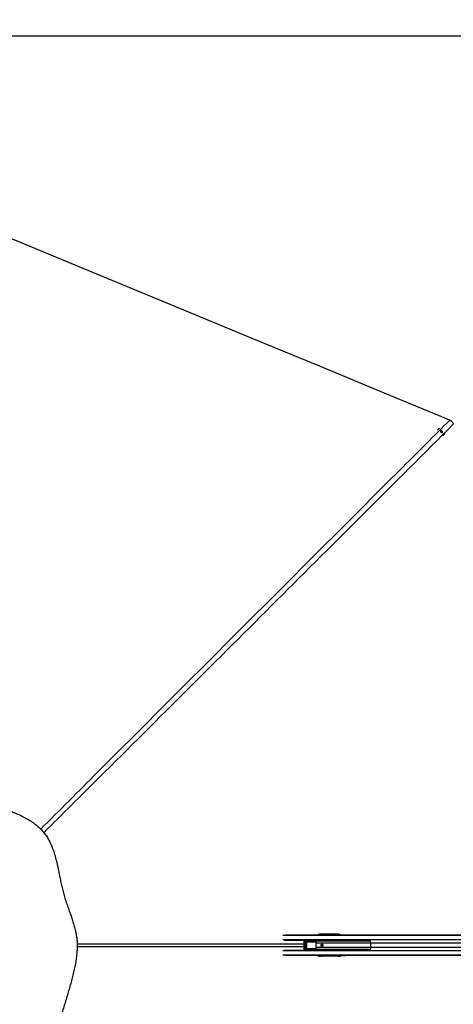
# Paper-space layout '3.5M DUO In Ground Anchor' of a CAD drawing. Header units: millimetres. Extents: x 20 to 26059, y 28 to 17638.
# Tile 42 of 70: x 6131 to 8177, y 12986 to 17638. Entities that reach past the tile are written whole.
import ezdxf

# ---------------------------------------------------------------- set-up
doc = ezdxf.new("R2010")
doc.units = ezdxf.units.MM
doc.layers.add('COMPONENT_GEOMETRY', color=7, linetype='Continuous')
doc.styles.add('SLDTEXTSTYLE0', font='TXT', dxfattribs={"width": 0.75})
doc.dimstyles.new('SLDDIMSTYLE0', dxfattribs={"dimtxt": 150, "dimasz": 6.604, "dimexe": 0, "dimexo": 0.0625, "dimgap": 37.5, "dimtad": 0, "dimtih": 1, "dimtoh": 1, "dimdec": 0, "dimlfac": 0.5, "dimrnd": 1e-09, "dimzin": 12, "dimdsep": 46, "dimtxsty": 'SLDTEXTSTYLE0', "dimsah": 1, "dimcen": 0.09, "dimadec": 0, "dimazin": 3, "dimtfac": 1, "dimtdec": 0, "dimtofl": 0, "dimtmove": 0, "dimatfit": 3, "dimfxl": 1, "dimfrac": 2, "dimtolj": 1, "dimtzin": 12, "dimarcsym": 0})

# ---------------------------------------------------------------- blocks, each defined once
blk = doc.blocks.new('_D_11')
at = {"layer": 'COMPONENT_GEOMETRY', "color": 7, "ltscale": 2}
for p, q in [((2197.2, 13286.2), (2197.2, 17567.6)), ((2197.2, 17561.2), (8876.8, 17561.2)), ((15999.8, 17561.2), (9320.1, 17561.2)), ((15999.8, 13309.5), (15999.8, 17567.6))]:
    blk.add_line(p, q, dxfattribs=at)
for points in [[(2197.2, 17561.2), (2203.8, 17560.2), (2203.8, 17562.2)], [(15999.8, 17561.2), (15993.1, 17562.2), (15993.1, 17560.2)]]:
    blk.add_solid(points, dxfattribs=at)
at = {"layer": 'COMPONENT_GEOMETRY', "color": 7, "ltscale": 2, "insert": (8876.8, 17635.5), "char_height": 150, "attachment_point": 1, "style": 'SLDTEXTSTYLE0'}
blk.add_mtext('6901', dxfattribs=at)

psp = doc.layouts.new('3.5M DUO In Ground Anchor')

# ---------------------------------------------------------------- linework, layer by layer
at = {"color": 7, "linetype": 'Continuous', "lineweight": 25, "ltscale": 2}
for p, q in [((8106.8, 15703.61), (8106.74, 15703.55)), ((8118.39, 15691.39), (8119.37, 15694.46)), ((8120.65, 15688.76), (8118.39, 15691.39)), ((8119.11, 15693.66), (8120.09, 15693.8)), ((8119.37, 15694.46), (8122.6, 15694.91)), ((8120.09, 15693.8), (8121.71, 15694.02)), ((8123.88, 15689.21), (8120.65, 15688.76)), ((8121.71, 15694.02), (8122.6, 15694.91)), ((8121.71, 15694.02), (8122.84, 15692.71)), ((8122.6, 15694.91), (8124.86, 15692.29)), ((8122.84, 15692.71), (8123.97, 15691.4)), ((8123.48, 15689.86), (8123.24, 15689.12)), ((8123.97, 15691.4), (8123.48, 15689.86)), ((8124.86, 15692.29), (8123.88, 15689.21)), ((8123.97, 15691.4), (8124.86, 15692.29)), ((8133.17, 15676.8), (8133.3, 15676.93)), ((7641.78, 13312.43), (7398.64, 13312.43)), ((7543.32, 13316.43), (7545.47, 13316.13)), ((7633.48, 13316.43), (7543.32, 13316.43)), ((7544.44, 13313.09), (7544.44, 13312.7)), ((7544.44, 13312.7), (7544.45, 13312.5)), ((7546.46, 13313.09), (7545.09, 13313.09)), ((7545.09, 13313.09), (7545.09, 13312.7)), ((7545.09, 13312.7), (7546.46, 13312.7)), ((7545.47, 13316.13), (7633.8, 13316.13)), ((7550.66, 13315.16), (7545.48, 13314.59)), ((7550.76, 13315.17), (7545.58, 13314.59)), ((7545.58, 13314.59), (7546.98, 13314.59)), ((7546.46, 13313.09), (7547.74, 13313.09)), ((7546.46, 13312.7), (7546.46, 13313.09)), ((7546.46, 13312.7), (7547.74, 13312.7)), ((7546.98, 13314.59), (7554.18, 13315.26)), ((7547.74, 13313.09), (7547.74, 13312.7)), ((7555.31, 13314.27), (7547.92, 13313.59)), ((7555.67, 13313.15), (7555.67, 13312.43)), ((7557.81, 13313.15), (7556.33, 13313.15)), ((7564.39, 13315.51), (7556.71, 13314.65)), ((7564.54, 13315.52), (7556.81, 13314.65)), ((7556.81, 13314.65), (7558.33, 13314.65)), ((7559.09, 13313.15), (7557.81, 13313.15)), ((7558.33, 13314.65), (7568.87, 13315.63)), ((7569.83, 13314.63), (7559.27, 13313.65)), ((7564.54, 13315.52), (7564.39, 13315.49)), ((7634.46, 13314.48), (7570.11, 13314.48)), ((7638.62, 13313.72), (7637.09, 13313.94)), ((7637.93, 13312.04), (7637.48, 13311.95)), ((7646.9, 13312.04), (7637.93, 13312.04)), ((7639.01, 13315.94), (7640.54, 13315.72)), ((7640.18, 13311.8), (7646.9, 13312.04)), ((7640.54, 13315.72), (7644.32, 13315.72)), ((7641.3, 13316.14), (7644.32, 13315.72)), ((7644.83, 13312.43), (7641.78, 13312.43)), ((7662.78, 13312.43), (7644.83, 13312.43)), ((7668.86, 13312.43), (7662.78, 13312.43)), ((8478.86, 13312.43), (7668.86, 13312.43)), ((7777.8, 13287.93), (7378.67, 13287.93)), ((7472.08, 13282.52), (7472.08, 13246.34)), ((7474.73, 13282.52), (7474.73, 13246.34)), ((7483.2, 13287.44), (7475.91, 13286.54)), ((7476.25, 13247.79), (7476.25, 13281.08)), ((7476.85, 13281.08), (7476.25, 13281.08)), ((7483.88, 13287.49), (7476.52, 13286.58)), ((7476.52, 13286.58), (7524.57, 13286.52)), ((7476.85, 13281.08), (7476.85, 13247.79)), ((7483.62, 13280.47), (7476.85, 13281.08)), ((7526.23, 13284.52), (7477.14, 13284.58)), ((7478.38, 13282.02), (7484.69, 13281.45)), ((7527.22, 13282.02), (7478.38, 13282.02)), ((7478.69, 13283.02), (7527.53, 13283.02)), ((7483.62, 13248.4), (7483.62, 13280.47)), ((7483.92, 13280.47), (7483.62, 13280.47)), ((7503.82, 13287.46), (7483.88, 13287.49)), ((7483.92, 13280.47), (7483.92, 13248.4)), ((7526.58, 13285.2), (7528.03, 13283.48)), ((7529.58, 13254.58), (7529.58, 13274.28)), ((7787.95, 13254.58), (7787.95, 13274.28)), ((7378.67, 13240.93), (7777.8, 13240.93)), ((7641.78, 13216.43), (7398.64, 13216.43)), ((7475.91, 13242.32), (7483.2, 13241.42)), ((7476.85, 13247.79), (7476.25, 13247.79)), ((7524.57, 13242.35), (7476.52, 13242.29)), ((7476.52, 13242.29), (7483.88, 13241.38)), ((7476.85, 13247.79), (7483.62, 13248.4)), ((7477.14, 13244.28), (7526.23, 13244.34)), ((7484.69, 13247.41), (7478.38, 13246.84)), ((7478.38, 13246.84), (7527.22, 13246.84)), ((7527.53, 13245.84), (7478.69, 13245.84)), ((7483.92, 13248.4), (7483.62, 13248.4)), ((7503.82, 13241.4), (7483.88, 13241.38)), ((7544.44, 13216.17), (7544.44, 13215.77)), ((7546.46, 13216.17), (7545.09, 13216.17)), ((7545.09, 13216.17), (7545.09, 13215.77)), ((7545.09, 13215.77), (7546.46, 13215.77)), ((7545.48, 13214.28), (7550.66, 13213.7)), ((7545.58, 13214.27), (7545.48, 13214.28)), ((7546.98, 13214.27), (7545.58, 13214.27)), ((7545.58, 13214.27), (7550.76, 13213.69)), ((7547.74, 13216.17), (7546.46, 13216.17)), ((7546.46, 13215.77), (7546.46, 13216.17)), ((7547.74, 13215.77), (7546.46, 13215.77)), ((7554.18, 13213.61), (7546.98, 13214.27)), ((7547.74, 13216.17), (7547.74, 13215.77)), ((7547.92, 13215.27), (7555.31, 13214.59)), ((7555.67, 13216.43), (7555.67, 13215.71)), ((7556.33, 13215.71), (7557.81, 13215.71)), ((7556.71, 13214.22), (7564.4, 13213.36)), ((7556.71, 13214.22), (7556.81, 13214.21)), ((7558.33, 13214.21), (7556.81, 13214.21)), ((7556.81, 13214.21), (7564.54, 13213.35)), ((7557.81, 13215.71), (7559.09, 13215.71)), ((7568.87, 13213.24), (7558.33, 13214.21)), ((7559.27, 13215.21), (7569.83, 13214.24)), ((7564.4, 13213.36), (7564.54, 13213.35)), ((7570.11, 13214.39), (7634.46, 13214.39)), ((7637.09, 13214.93), (7638.62, 13215.14)), ((7637.48, 13216.91), (7637.93, 13216.82)), ((7646.9, 13216.82), (7637.93, 13216.82)), ((7640.54, 13213.14), (7639.01, 13212.93)), ((7646.9, 13216.82), (7640.18, 13217.06)), ((7644.32, 13213.15), (7640.54, 13213.14)), ((7641.3, 13212.72), (7644.32, 13213.15)), ((7644.83, 13216.43), (7641.78, 13216.43)), ((7662.78, 13216.43), (7644.83, 13216.43)), ((7668.86, 13216.43), (7662.78, 13216.43)), ((8823.01, 13216.43), (7668.86, 13216.43)), ((7545.47, 13212.74), (7543.32, 13212.43)), ((7633.48, 13212.43), (7543.32, 13212.43)), ((7633.8, 13212.74), (7545.47, 13212.74))]:
    psp.add_line(p, q, dxfattribs=at)
at = {"color": 8, "linetype": 'Continuous', "lineweight": 25, "ltscale": 2}
for p, q in [((8823.01, 13311.33), (7372.46, 13311.33)), ((7637.93, 13312.04), (7384.93, 13312.04)), ((7544.37, 13312.46), (7544.37, 13312.43)), ((7544.44, 13313.09), (7545.09, 13313.09)), ((7544.44, 13312.7), (7545.09, 13312.7)), ((7545.47, 13314.58), (7545.58, 13314.59)), ((7555.14, 13312.43), (7555.31, 13314.27)), ((7555.6, 13314.19), (7555.44, 13312.43)), ((7556.26, 13314.48), (7555.59, 13314.48)), ((7555.67, 13313.15), (7556.33, 13313.15)), ((7556.33, 13313.15), (7556.33, 13312.43)), ((7556.71, 13314.65), (7556.81, 13314.65)), ((7557.81, 13312.43), (7557.81, 13313.15)), ((7559.09, 13313.15), (7559.09, 13312.43)), ((7569.63, 13312.43), (7569.82, 13314.56)), ((7570.11, 13314.48), (7569.93, 13312.43)), ((7634.58, 13312.43), (7634.46, 13314.48)), ((7637.09, 13313.94), (7637.18, 13312.43)), ((8823.01, 13312.04), (7646.9, 13312.04)), ((8825.65, 13289.73), (7373.21, 13289.73)), ((7472.08, 13282.52), (7474.73, 13282.52)), ((7529.81, 13280.95), (7484.53, 13280.95)), ((7484.69, 13281.45), (7529.79, 13281.45)), ((7527.21, 13286.33), (7525.57, 13286.1)), ((7785.96, 13283.59), (7529.51, 13283.59)), ((7787.95, 13274.28), (7529.58, 13274.28)), ((8741.79, 13274.28), (7787.95, 13274.28)), ((8823.01, 13217.53), (7372.46, 13217.53)), ((8825.65, 13239.13), (7373.21, 13239.13)), ((7637.93, 13216.82), (7384.93, 13216.82)), ((7472.08, 13246.34), (7474.73, 13246.34)), ((7484.53, 13247.91), (7529.9, 13247.91)), ((7529.83, 13247.41), (7484.69, 13247.41)), ((7529.41, 13245.53), (7528.03, 13245.39)), ((7785.96, 13245.27), (7529.51, 13245.27)), ((7787.95, 13254.58), (7529.58, 13254.58)), ((7544.37, 13216.43), (7544.37, 13216.41)), ((7545.09, 13216.17), (7544.44, 13216.17)), ((7545.09, 13215.77), (7544.44, 13215.77)), ((7555.31, 13214.59), (7555.14, 13216.43)), ((7555.44, 13216.43), (7555.6, 13214.68)), ((7555.59, 13214.39), (7556.27, 13214.39)), ((7555.67, 13215.71), (7556.33, 13215.71)), ((7556.33, 13216.43), (7556.33, 13215.71)), ((7557.81, 13215.71), (7557.81, 13216.43)), ((7559.09, 13216.43), (7559.09, 13215.71)), ((7569.82, 13214.3), (7569.63, 13216.43)), ((7569.93, 13216.43), (7570.11, 13214.39)), ((7634.46, 13214.39), (7634.58, 13216.43)), ((7637.18, 13216.43), (7637.09, 13214.93)), ((8823.01, 13216.82), (7646.9, 13216.82)), ((8741.79, 13254.58), (7787.95, 13254.58))]:
    psp.add_line(p, q, dxfattribs=at)
at = {"color": 7, "linetype": 'Continuous', "lineweight": 25, "ltscale": 2, "flags": 128}
for points in [[(8160.96, 15745.97), (7856.38, 15872.13), (7542.3, 16002.22), (7228.22, 16132.32), (6914.15, 16262.41), (6475.97, 16443.91), (6161.89, 16574.01), (5847.82, 16704.1), (5707.69, 16762.15)], [(8124.96, 15694.63), (8123.52, 15695.79), (8121.79, 15696.35), (8120.04, 15696.23), (8118.53, 15695.43), (8117.49, 15694.09), (8117.08, 15692.41), (8117.36, 15690.64), (8118.29, 15689.05), (8119.73, 15687.88), (8121.46, 15687.32), (8123.21, 15687.44), (8124.72, 15688.24), (8125.76, 15689.58), (8126.17, 15691.27), (8125.89, 15693.04), (8124.96, 15694.63)], [(8135.84, 15680.23), (8137.23, 15683.34), (8137.46, 15684.12)], [(7557.74, 13269.43), (7559.53, 13269.05), (7561.05, 13267.97), (7562.07, 13266.35), (7562.43, 13264.43), (7562.07, 13262.52), (7561.05, 13260.9), (7559.53, 13259.81), (7557.74, 13259.43), (7555.94, 13259.81), (7554.42, 13260.9), (7553.4, 13262.52), (7553.04, 13264.43), (7553.4, 13266.35), (7554.42, 13267.97), (7555.94, 13269.05), (7557.74, 13269.43)]]:
    psp.add_lwpolyline(points, dxfattribs=at)
at = {"color": 7, "linetype": 'Continuous', "lineweight": 25, "ltscale": 4}
for centre, radius, start, end in [((8117.98, 15692.35), 15.87, 112.34608, 155.94604), ((8120.45, 15691.19), 2.63, 97.78103, 122.461), ((8120.46, 15690.71), 3.1, 39.99985, 96.82408), ((8120.59, 15690.71), 3.01, 343.65464, 41.71754), ((8121.03, 15690.63), 2.56, 323.36924, 342.49706), ((8122.08, 15688.22), 15.91, 286.22635, 329.85417), ((7546.94, 13313.61), 0.98, 358.80127, 87.56508), ((7550.86, 13315.39), 0.237, 186.43456, 247.28386), ((7554.26, 13315.46), 0.221, 188.21714, 248.70918), ((7555.4, 13315.82), 1.35, 265.98184, 277.89709), ((7555.7, 13315.07), 0.889, 243.54962, 263.19661), ((7558.29, 13313.67), 0.98, 358.80093, 87.56543), ((7564.59, 13315.69), 0.177, 195.53782, 253.61132), ((7568.91, 13315.78), 0.16, 199.86953, 255.9471), ((7570.22, 13315.36), 0.888, 243.54298, 263.21613), ((7570.23, 13315.33), 0.804, 240.0974, 262.18058), ((7632.68, 13314.73), 1.8, 352.04744, 51.33082), ((7639.07, 13313.96), 1.98, 91.67426, 180.51497), ((7641.8, 13293.06), 19.37, 90.0407, 101.51414), ((7640.6, 13313.74), 1.98, 91.67788, 180.5149), ((7644.84, 13293.07), 19.36, 90.03956, 101.41633), ((7474.97, 13285), 2.21, 348.99942, 45.46972), ((7477.6, 13282.81), 1.1, 314.42842, 10.96046), ((7485.07, 13281.06), 0.553, 134.44503, 190.9314), ((7525.4, 13285.5), 0.622, 74.74045, 108.34391), ((7525.12, 13285.53), 1.5, 317.48006, 347.10431), ((7527.13, 13283.03), 1.01, 275.22521, 26.29759), ((7526.45, 13282.81), 1.1, 314.42842, 10.96046), ((7526.46, 13284.71), 2, 302.39553, 321.96939), ((7588.04, 13274.32), 58.46, 174.4898, 180.0382), ((7559.7, 13264.43), 5.05, 103.03862, 256.96138), ((7559.36, 13264.65), 3.26, 37.32556, 183.77153), ((7559.37, 13264.25), 3.27, 176.79202, 322.11089), ((7743.92, 13274.34), 44.03, 359.91703, 7.29202), ((7474.97, 13243.86), 2.21, 314.53028, 11.00058), ((7477.6, 13246.05), 1.1, 349.03954, 45.57158), ((7485.07, 13247.81), 0.553, 169.0686, 225.55497), ((7525.4, 13243.36), 0.622, 251.65609, 285.25955), ((7525.12, 13243.33), 1.5, 12.89569, 42.51994), ((7526.45, 13246.05), 1.1, 349.03954, 45.57158), ((7527.13, 13245.84), 1.01, 333.70241, 84.77479), ((7526.46, 13244.16), 2, 38.03061, 57.60447), ((7588.04, 13254.55), 58.46, 179.9618, 185.5102), ((7546.94, 13215.25), 0.98, 272.43492, 1.19873), ((7550.86, 13213.48), 0.237, 112.71614, 173.56544), ((7554.26, 13213.4), 0.221, 111.29082, 171.78286), ((7555.7, 13213.79), 0.889, 96.80339, 116.45038), ((7555.4, 13213.05), 1.35, 82.10291, 94.01816), ((7558.29, 13215.19), 0.98, 272.43457, 1.19907), ((7564.59, 13213.18), 0.177, 106.38868, 164.46218), ((7568.91, 13213.08), 0.16, 104.0529, 160.13047), ((7570.22, 13213.5), 0.888, 96.78387, 116.45702), ((7570.23, 13213.54), 0.804, 97.81942, 119.9026), ((7632.68, 13214.14), 1.8, 308.66918, 7.95256), ((7639.07, 13214.91), 1.98, 179.48503, 268.32574), ((7641.8, 13235.8), 19.37, 258.48586, 269.9593), ((7640.6, 13215.12), 1.98, 179.4851, 268.32212), ((7644.84, 13235.79), 19.36, 258.58367, 269.96044), ((7743.92, 13254.52), 44.03, 352.70798, 0.08297)]:
    psp.add_arc(centre, radius, start, end, dxfattribs=at)
at = {"color": 8, "linetype": 'Continuous', "lineweight": 25, "ltscale": 4}
for centre, radius, start, end in [((7544.34, 13300.71), 11.75, 89.84406, 93.74749), ((7544.43, 13314.8), 1.69, 355.15913, 51.99266), ((7544.34, 13228.16), 11.75, 266.25251, 270.15594), ((7544.43, 13214.07), 1.69, 308.00734, 4.84087)]:
    psp.add_arc(centre, radius, start, end, dxfattribs=at)
at = {"color": 7, "linetype": 'Continuous', "lineweight": 25, "ltscale": 4}
for centre, major_axis, ratio, start_param, end_param in [((7543.55, 13312.4), (-1.39, 3.83), 0.9099183, 5.9634519, 7.5354042), ((7545.56, 13312.11), (-0.67, 3.97), 0.9341486, 6.1269294, 7.6988817), ((7545.59, 13313.09), (0, 1.5), 0.3342183, 0.0349066, 1.5707963), ((7547, 13313.09), (0, 1.5), 0.3560683, 0.0349066, 1.5707963), ((7547.92, 13313.09), (0, 0.5), 0.3779182, 0.0349066, 1.5707963), ((7484.52, 13314.13), (103.01, 2), 0.0006456, 5.4091331, 5.4532822), ((7484.52, 13313.63), (103.02, 2.5), 0.0008479, 5.410821, 5.4549701), ((7553.85, 13314.23), (1.45, 0.27), 0.6750908, 6.0572664, 6.2512671), ((7553.68, 13314.14), (1.9, 0.39), 0.7714597, 6.0537735, 6.2477743), ((7556.83, 13313.15), (0, 1.5), 0.3342183, 0.0349066, 1.5707963), ((7558.35, 13313.15), (0, 1.5), 0.3560683, 0.0349066, 1.5707963), ((7559.27, 13313.15), (0, 0.5), 0.3779182, 0.0349066, 1.5707963), ((7484.52, 13314.13), (103.01, 2), 0.0006456, 5.6001761, 5.6700099), ((7484.52, 13313.63), (103.02, 2.5), 0.0008479, 5.6018639, 5.6716978), ((7571.09, 13314.13), (0, 2.5), 0.5135386, 1.3702338, 1.3962634), ((7571.55, 13314.13), (0, 2), 0.7293247, 1.3702338, 1.3962634), ((7635.62, 13316.15), (6.02, -0.1), 0.0439267, 0.3400331, 1.9355792), ((7635.23, 13315.94), (4.01, -0.07), 0.0439267, 0.3400331, 1.9355792), ((7635.2, 13313.94), (2.01, -0.2), 0.2467583, 0.3757974, 1.9713436), ((7639.76, 13311.95), (2.43, 0.06), 0.0655914, 2.7876113, 4.8830134), ((7662.78, 13152.43), (314.72, 0), 0.5083921, 1.5707963, 1.6400089), ((7644.23, 13309.72), (0, 6), 0.325952, 5.1811209, 6.2371821), ((7668.86, 13152.43), (314.72, 0), 0.5083921, 1.5707963, 1.6406095), ((7476.43, 13282.58), (4.25, 0.28), 0.9398079, 1.4848785, 3.0837803), ((7477.08, 13282.58), (2.34, 0.2), 0.8523674, 1.4714348, 3.0703366), ((7478.76, 13281.02), (2.51, -0.16), 0.7949603, 1.6516283, 3.1927422), ((7478.44, 13281.02), (1.59, -0.11), 0.6287674, 1.6528097, 3.1939236), ((7483.75, 13283.48), (4.68, 0.39), 0.8523674, 1.4714348, 1.6167701), ((7484.71, 13280.45), (1.09, -0.06), 0.9159717, 1.6415376, 3.1826516), ((7484.55, 13280.45), (0.628, -0.04), 0.7949603, 1.6516283, 3.1927422), ((7478.47, 13289.32), (271.41, -0.5), 0.0066965, 4.8059524, 4.8837312), ((7520.3, 13279.93), (8.16, 0), 0.8194677, 0.4800861, 0.7564561), ((7604.69, 13273.45), (109.04, -10.9), 0.0105825, 2.3228225, 2.3620257), ((7476.43, 13246.29), (4.25, -0.28), 0.9398079, 3.199405, 4.7983068), ((7477.08, 13246.29), (2.34, -0.2), 0.8523674, 3.2128487, 4.8117505), ((7478.76, 13247.85), (2.51, 0.16), 0.7949603, 3.0904431, 4.631557), ((7478.44, 13247.85), (1.59, 0.11), 0.6287674, 3.0892617, 4.6303757), ((7483.75, 13245.38), (4.68, -0.39), 0.8523674, 4.6664153, 4.8117505), ((7484.71, 13248.41), (1.09, 0.06), 0.9159717, 3.1005338, 4.6416477), ((7484.55, 13248.41), (0.628, 0.04), 0.7949603, 3.0904431, 4.631557), ((7478.47, 13239.55), (271.41, 0.5), 0.0066965, 1.3994759, 1.4772329), ((7520.3, 13248.93), (8.16, 0), 0.8194677, 5.5267292, 5.8030992), ((7604.69, 13255.41), (109.04, 10.9), 0.0105825, 3.9211596, 3.9603628), ((7543.55, 13216.47), (1.39, 3.83), 0.9099183, 1.8893738, 3.4613261), ((7545.56, 13216.75), (0.67, 3.97), 0.9341486, 1.7258962, 3.2978485), ((7545.59, 13215.77), (0, 1.5), 0.3342183, 1.5707963, 3.1066861), ((7547, 13215.77), (0, 1.5), 0.3560683, 1.5707963, 3.1066861), ((7547.92, 13215.77), (0, 0.5), 0.3779182, 1.5707963, 3.1066861), ((7484.52, 13214.73), (103.01, -2), 0.0006456, 0.8299031, 0.8740522), ((7484.52, 13215.23), (103.02, -2.5), 0.0008479, 0.8282152, 0.8723643), ((7553.85, 13214.64), (1.45, -0.27), 0.6750908, 0.0319182, 0.2259189), ((7553.68, 13214.73), (1.9, -0.39), 0.7714597, 0.035411, 0.2294118), ((7556.83, 13215.71), (0, 1.5), 0.3342183, 1.5707963, 3.1066861), ((7558.35, 13215.71), (0, 1.5), 0.3560683, 1.5707963, 3.1066861), ((7559.27, 13215.71), (0, 0.5), 0.3779182, 1.5707963, 3.1066861), ((7484.52, 13214.73), (103.01, -2), 0.0006456, 0.6131754, 0.6830093), ((7484.52, 13215.23), (103.02, -2.5), 0.0008479, 0.6114875, 0.6813214), ((7571.09, 13214.73), (0, 2.5), 0.5135386, 1.7453293, 1.7713589), ((7571.55, 13214.73), (0, 2), 0.7293247, 1.7453293, 1.7713589), ((7635.2, 13214.92), (2.01, 0.2), 0.2467583, 4.3118418, 5.9073879), ((7639.76, 13216.91), (2.43, -0.06), 0.0655914, 1.4001719, 3.495574), ((7662.78, 13376.43), (314.72, 0), 0.5083921, 4.6431765, 4.712389), ((7644.23, 13219.14), (0, 6), 0.325952, 3.1875959, 4.243657), ((7668.86, 13376.43), (314.72, 0), 0.5083921, 4.6425758, 4.712389), ((7635.62, 13212.71), (6.02, 0.1), 0.0439267, 4.3476061, 5.9431522), ((7635.23, 13212.92), (4.01, 0.07), 0.0439267, 4.3476061, 5.9431522)]:
    psp.add_ellipse(centre, major_axis=major_axis, ratio=ratio, start_param=start_param, end_param=end_param, dxfattribs=at)
at = {"color": 8, "linetype": 'Continuous', "lineweight": 25, "ltscale": 4}
for centre, major_axis, ratio, start_param, end_param in [((7547.92, 13312.7), (0, 0.5), 0.3779182, 1.5707963, 2.1251563), ((7638.56, 13309.73), (0, 4), 0.325952, 5.4553419, 6.2371821), ((7640.45, 13309.73), (0, 6), 0.325882, 5.1803831, 6.2373163), ((7497.47, 13284.2), (45.22, 4.52), 0.0107076, 5.3540108, 5.4135791), ((7497.47, 13244.66), (45.22, -4.52), 0.0107076, 0.8696062, 0.9291745), ((7546.24, 13216.4), (0.7, 1.92), 0.9099183, 1.8893738, 2.2076254), ((7547.92, 13216.17), (0, 0.5), 0.3779182, 1.0164363, 1.5707963), ((7638.56, 13219.14), (0, 4), 0.325952, 3.1875959, 3.969436), ((7640.45, 13219.14), (0, 6), 0.325882, 3.1874616, 4.2443948)]:
    psp.add_ellipse(centre, major_axis=major_axis, ratio=ratio, start_param=start_param, end_param=end_param, dxfattribs=at)
at = {"color": 8, "linetype": 'Continuous', "lineweight": 25, "ltscale": 2}
for points, knots in [([(6230.35, 13813.04), (6319.7, 13902.74), (6568.98, 14153.01), (7139.1, 14723.66), (7693.35, 15278.22), (8087.42, 15672.4), (8160.96, 15745.97)], [0, 0, 0, 0, 0.1390537, 0.3879608, 0.8857777, 1, 1, 1, 1]), ([(8177.35, 15726.94), (7899.83, 15449.54), (7342.93, 14892.88), (6699.01, 14249.13), (6332.03, 13883.58), (6244.83, 13796.71)], [0, 0, 0, 0, 0.4309487, 0.8647795, 1, 1, 1, 1]), ([(7549.37, 13315.02), (7549.55, 13315.12), (7549.94, 13315.31), (7550.39, 13315.35), (7550.62, 13315.36)], [0, 0, 0, 0, 0.49092583, 1, 1, 1, 1]), ([(7563.37, 13315.39), (7563.5, 13315.45), (7563.81, 13315.6), (7564.19, 13315.63), (7564.42, 13315.64)], [0, 0, 0, 0, 0.3974892, 1, 1, 1, 1]), ([(6402.07, 13271.41), (6495.9, 13271.51), (6811.7, 13271.85), (7168.38, 13271.95), (7431.23, 13271.99), (7472.08, 13271.99)], [0, 0, 0, 0, 0.2630805, 0.8854677, 1, 1, 1, 1]), ([(7528.03, 13283.48), (7528.29, 13283.45), (7528.75, 13283.4), (7529.2, 13283.35), (7529.41, 13283.33)], [0, 0, 0, 0, 0.5543652, 1, 1, 1, 1]), ([(7472.08, 13256.91), (7159.54, 13256.94), (6802.84, 13256.96), (6446.18, 13257.4), (6402.02, 13257.45)], [0, 0, 0, 0, 0.8761973, 1, 1, 1, 1]), ([(7525.57, 13242.76), (7525.94, 13242.71), (7526.49, 13242.64), (7527.04, 13242.56), (7527.21, 13242.54)], [0, 0, 0, 0, 0.6765435, 1, 1, 1, 1]), ([(7550.62, 13213.5), (7550.56, 13213.5), (7550.2, 13213.52), (7549.76, 13213.6), (7549.43, 13213.79), (7549.34, 13213.85)], [0, 0, 0, 0, 0.1389233, 0.7600603, 1, 1, 1, 1]), ([(7564.42, 13213.22), (7564.35, 13213.23), (7564, 13213.25), (7563.6, 13213.31), (7563.32, 13213.46), (7563.28, 13213.48)], [0, 0, 0, 0, 0.16138196, 0.85063655, 1, 1, 1, 1])]:
    psp.add_open_spline(points, degree=3, knots=knots, dxfattribs=at)
at = {"color": 7, "linetype": 'Continuous', "lineweight": 25, "ltscale": 2}
for points, knots in [([(8160.96, 15745.97), (8162.4, 15745.29), (8165.33, 15743.93), (8169.14, 15741.03), (8172.37, 15737.52), (8175.36, 15732.91), (8176.61, 15729.17), (8177.35, 15726.94)], [0, 0, 0, 0, 0.1827506, 0.3708754, 0.547794, 0.7303326, 1, 1, 1, 1]), ([(5952, 13946.51), (5942.87, 13950.16), (5924.65, 13957.43), (5897.97, 13969.17), (5871.72, 13980.94), (5845.7, 13992.45), (5821.1, 14002.68), (5797.71, 14011.44), (5775.46, 14018.6), (5754.68, 14023.93), (5735.47, 14027.51), (5718, 14029.64), (5700.33, 14030.51), (5680.54, 14030.06), (5658.74, 14027.83), (5635.21, 14023.43), (5612.03, 14017.37), (5589.19, 14009.97), (5566.64, 14001.5), (5542.79, 13991.6), (5517.55, 13980.4), (5490.74, 13968.13), (5463.63, 13955.83), (5436.08, 13943.91), (5408.62, 13933.07), (5381.57, 13923.02), (5355.1, 13913.45), (5328.74, 13903.86), (5302.58, 13893.95), (5276.74, 13883.39), (5251.34, 13871.88), (5226.55, 13859.06), (5203.5, 13845.14), (5182.39, 13830.08), (5163.42, 13814.04), (5146.04, 13796.47), (5130.16, 13777.71), (5115.66, 13757.95), (5102.36, 13737.32), (5090.09, 13715.98), (5078.67, 13694.06), (5067.18, 13670.1), (5055.53, 13644.07), (5043.54, 13615.91), (5031.59, 13587.24), (5019.43, 13558.29), (5006.76, 13528.95), (4993.97, 13499.3), (4981.33, 13469.25), (4969.33, 13439.13), (4959.08, 13410.94), (4950.61, 13384.64), (4943.84, 13360.26), (4938.27, 13335.58), (4934.45, 13312.61), (4932.18, 13291.52), (4931.16, 13272.43), (4931.23, 13253.36), (4932.65, 13232.3), (4935.79, 13209.36), (4940.89, 13184.75), (4947.37, 13160.59), (4954.95, 13136.84), (4963.39, 13113.42), (4973.08, 13088.69), (4983.95, 13062.59), (4995.85, 13034.98), (5007.82, 13007.31), (5019.53, 12979.61), (5030.62, 12952.16), (5041.21, 12925.45), (5051.47, 12899.75), (5061.62, 12875.14), (5071.91, 12851.54), (5082.56, 12828.87), (5093.82, 12807.07), (5105.9, 12786.14), (5118.99, 12766.13), (5133.26, 12747.15), (5151.31, 12726.63), (5173.81, 12705.26), (5199.97, 12682.26), (5227.51, 12660.42), (5256.3, 12639.65), (5286.43, 12619.96), (5317.79, 12601.45), (5351.99, 12583.28), (5388.98, 12565.87), (5428.82, 12549.59), (5469.57, 12535.37), (5511.15, 12523.26), (5553.49, 12513.4), (5589.29, 12507.14), (5618.2, 12503.36), (5640.04, 12501.16), (5661.99, 12499.62), (5683.88, 12498.77), (5705.49, 12498.58), (5728.15, 12499.9), (5751.72, 12502.81), (5776.22, 12507.35), (5800.33, 12513.07), (5824.17, 12519.74), (5847.92, 12527.18), (5871.76, 12535.25), (5895.87, 12543.82), (5920.39, 12552.77), (5945.36, 12561.91), (5972.73, 12571.92), (6002.28, 12582.94), (6033.86, 12595.25), (6065.39, 12608.4), (6092.26, 12620.7), (6114.64, 12631.91), (6132.65, 12641.64), (6150.68, 12652.22), (6168.7, 12663.83), (6186.66, 12676.65), (6204.38, 12690.83), (6220.83, 12705.78), (6235.85, 12721.25), (6249.29, 12737.2), (6261.35, 12754.51), (6272.17, 12772.91), (6281.8, 12792.26), (6290.4, 12812.4), (6298.18, 12833.26), (6305.66, 12855.81), (6312.96, 12880.12), (6320.29, 12906.23), (6327.63, 12933.08), (6335.33, 12960.46), (6343.46, 12988.02), (6351.73, 13015.52), (6359.96, 13042.82), (6367.97, 13069.95), (6375.57, 13096.95), (6382.59, 13123.9), (6388.87, 13150.86), (6394.2, 13177.9), (6398.38, 13205.03), (6400.92, 13229.54), (6402.1, 13251.31), (6402.35, 13270.27), (6401.31, 13289.14), (6398.98, 13307.77), (6395.35, 13327.65), (6390.31, 13348.65), (6383.94, 13370.7), (6376.91, 13392.41), (6369.15, 13414.9), (6360.87, 13438.31), (6352.35, 13462.78), (6344.29, 13487.41), (6337.02, 13512.2), (6330.82, 13536.97), (6325.39, 13561.39), (6319.86, 13588.32), (6314.09, 13617.34), (6307.63, 13648.11), (6300.58, 13677.45), (6292.45, 13705.51), (6283.28, 13730.86), (6273.03, 13753.56), (6261.84, 13773.68), (6248.94, 13792.46), (6234.31, 13809.65), (6218.29, 13825.28), (6199.99, 13840.33), (6179.37, 13854.52), (6156.53, 13867.73), (6132.91, 13879.45), (6108.65, 13890), (6083.81, 13899.7), (6058.44, 13908.89), (6032.54, 13917.84), (6006.1, 13926.89), (5979.12, 13936.27), (5961.1, 13943.08), (5952, 13946.51)], [0, 0, 0, 0, 0.0062079, 0.0123847, 0.0185275, 0.0246372, 0.0307136, 0.0357515, 0.0407646, 0.0457516, 0.0494761, 0.0531858, 0.0568885, 0.0606336, 0.0656625, 0.0707159, 0.0757949, 0.0808976, 0.0860264, 0.0911809, 0.0973971, 0.1036484, 0.1099362, 0.116261, 0.1226055, 0.1285507, 0.1344958, 0.140439, 0.1463799, 0.1523162, 0.1582479, 0.1641726, 0.1700884, 0.1753383, 0.1805792, 0.1857567, 0.1909068, 0.1960997, 0.2013354, 0.2066101, 0.2119258, 0.2172802, 0.2237536, 0.2302781, 0.2368554, 0.2434816, 0.2500953, 0.257012, 0.2639405, 0.2708741, 0.2778026, 0.2832351, 0.2886523, 0.294047, 0.2994131, 0.303457, 0.3074802, 0.3114793, 0.3154719, 0.3208122, 0.32617, 0.3315397, 0.3369132, 0.3422865, 0.3476539, 0.3540791, 0.3604808, 0.3668553, 0.3731968, 0.3794439, 0.385547, 0.3914459, 0.3971495, 0.4026894, 0.4080894, 0.4133727, 0.4185521, 0.423644, 0.4286621, 0.4336209, 0.4408799, 0.4482224, 0.4556009, 0.4630515, 0.4706144, 0.4783049, 0.4860229, 0.4950456, 0.5040918, 0.5131652, 0.5222698, 0.5314085, 0.540585, 0.5451896, 0.5498053, 0.5544326, 0.5590731, 0.5636265, 0.5680646, 0.5733929, 0.5787174, 0.5840504, 0.5894025, 0.5947854, 0.6002096, 0.6056867, 0.6112314, 0.6168532, 0.6225079, 0.6296062, 0.6367709, 0.6440355, 0.6514438, 0.6557602, 0.6601503, 0.6646266, 0.669204, 0.6739001, 0.6787296, 0.6836315, 0.6879634, 0.6923325, 0.6967724, 0.7013022, 0.7059222, 0.710634, 0.7154345, 0.7203229, 0.7260147, 0.7318156, 0.7377239, 0.743736, 0.7497899, 0.7558437, 0.7618906, 0.7679227, 0.7739342, 0.7799172, 0.7858631, 0.7917629, 0.7976083, 0.8033903, 0.807398, 0.8113778, 0.815348, 0.8193167, 0.8232851, 0.8282375, 0.8331799, 0.8381049, 0.843009, 0.8485831, 0.8541205, 0.8596181, 0.8650715, 0.8704441, 0.8757132, 0.8808802, 0.8878858, 0.894593, 0.9010551, 0.9073121, 0.913395, 0.9183508, 0.923216, 0.9280042, 0.9327336, 0.93743, 0.9421128, 0.9477263, 0.9533461, 0.9589832, 0.9646483, 0.9703546, 0.9761134, 0.9819397, 0.9878498, 0.9938627, 1, 1, 1, 1]), ([(7545.48, 13314.59), (7545.34, 13314.55), (7545.11, 13314.5), (7544.84, 13314.29), (7544.65, 13314.06), (7544.52, 13313.76), (7544.45, 13313.43), (7544.44, 13313.19), (7544.44, 13313.09)], [0, 0, 0, 0, 0.1993453, 0.3515342, 0.4951022, 0.6479321, 0.8553643, 1, 1, 1, 1]), ([(7550.76, 13315.17), (7550.59, 13315.15), (7550.17, 13315.1), (7549.72, 13314.87), (7549.41, 13314.6), (7549.32, 13314.45), (7549.3, 13314.41)], [0, 0, 0, 0, 0.2922713, 0.7286194, 0.93734, 1, 1, 1, 1]), ([(7554.04, 13315.43), (7554.16, 13315.43), (7554.41, 13315.43), (7554.8, 13315.35), (7555.18, 13315.16), (7555.47, 13314.86), (7555.55, 13314.6), (7555.59, 13314.48)], [0, 0, 0, 0, 0.1896446, 0.3879697, 0.5975501, 0.8043874, 1, 1, 1, 1]), ([(7555.31, 13314.47), (7555.28, 13314.57), (7555.24, 13314.76), (7555.11, 13314.93), (7554.97, 13315.06), (7554.86, 13315.13), (7554.67, 13315.21), (7554.45, 13315.26), (7554.27, 13315.26), (7554.18, 13315.26)], [0, 0, 0, 0, 0.2040023, 0.3683626, 0.408921, 0.5625524, 0.6085214, 0.8026792, 1, 1, 1, 1]), ([(7556.71, 13314.65), (7556.58, 13314.62), (7556.34, 13314.56), (7556.07, 13314.35), (7555.89, 13314.12), (7555.75, 13313.82), (7555.68, 13313.49), (7555.67, 13313.25), (7555.67, 13313.15)], [0, 0, 0, 0, 0.1994098, 0.3515927, 0.4951206, 0.6479444, 0.8553821, 1, 1, 1, 1]), ([(7568.76, 13315.73), (7568.88, 13315.73), (7569.09, 13315.72), (7569.41, 13315.66), (7569.7, 13315.53), (7569.94, 13315.32), (7570.06, 13315.1), (7570.13, 13314.83), (7570.13, 13314.67), (7570.12, 13314.53)], [0, 0, 0, 0, 0.1677564, 0.3094339, 0.4420937, 0.5973551, 0.7692503, 0.8002363, 1, 1, 1, 1]), ([(7569.83, 13314.63), (7569.84, 13314.75), (7569.85, 13314.98), (7569.74, 13315.27), (7569.57, 13315.46), (7569.43, 13315.54), (7569.3, 13315.58), (7569.22, 13315.6), (7569.05, 13315.63), (7568.96, 13315.63), (7568.87, 13315.63)], [0, 0, 0, 0, 0.2158963, 0.428964, 0.580262, 0.6862205, 0.7011199, 0.813425, 0.8320613, 1, 1, 1, 1]), ([(7529.51, 13283.59), (7529.38, 13283.92), (7529.08, 13284.65), (7528.05, 13285.86), (7526.26, 13287.09), (7524.09, 13287.8), (7522.52, 13287.93), (7521.91, 13287.93), (7521.91, 13287.93)], [0, 0, 0, 0, 0.1251353, 0.2780452, 0.4928383, 0.8046517, 0.9973289, 1, 1, 1, 1]), ([(7524.57, 13286.52), (7524.57, 13286.52), (7524.67, 13286.51), (7524.9, 13286.44), (7525.09, 13286.22), (7525.21, 13286.09)], [0, 0, 0, 0, 0.0107197, 0.4231755, 1, 1, 1, 1]), ([(7524.57, 13286.52), (7524.57, 13286.52), (7524.72, 13286.51), (7525.08, 13286.45), (7525.39, 13286.23), (7525.57, 13286.1)], [0, 0, 0, 0, 0.0107678, 0.4232718, 1, 1, 1, 1]), ([(7526.23, 13284.52), (7526.08, 13284.76), (7525.89, 13285.09), (7525.61, 13285.52), (7525.4, 13285.82), (7525.27, 13286.01), (7525.21, 13286.09)], [0, 0, 0, 0, 0.425573, 0.5656547, 0.7944949, 1, 1, 1, 1]), ([(7525.57, 13286.1), (7525.62, 13286.05), (7525.75, 13285.94), (7526.1, 13285.63), (7526.38, 13285.38), (7526.58, 13285.2)], [0, 0, 0, 0, 0.1842024, 0.4072555, 1, 1, 1, 1]), ([(7529.85, 13279.93), (7529.87, 13280.86), (7529.91, 13282.16), (7529.6, 13283.28), (7529.51, 13283.59)], [0, 0, 0, 0, 0.7198735, 1, 1, 1, 1]), ([(7787.6, 13279.93), (7787.36, 13280.86), (7786.89, 13282.72), (7784.94, 13285.09), (7782.66, 13286.7), (7780.37, 13287.58), (7778.83, 13287.9), (7778.05, 13287.92), (7777.8, 13287.93)], [0, 0, 0, 0, 0.2129318, 0.4246021, 0.676769, 0.8300225, 0.9444786, 1, 1, 1, 1]), ([(7521.91, 13240.93), (7521.91, 13240.93), (7522.52, 13240.93), (7524.09, 13241.07), (7526.26, 13241.77), (7528.05, 13243.01), (7529.08, 13244.21), (7529.38, 13244.94), (7529.51, 13245.27)], [0, 0, 0, 0, 0.0026711, 0.1953483, 0.5071617, 0.7219548, 0.8748647, 1, 1, 1, 1]), ([(7524.57, 13242.35), (7524.57, 13242.35), (7524.66, 13242.35), (7524.9, 13242.42), (7525.09, 13242.64), (7525.21, 13242.77)], [0, 0, 0, 0, 0.0107207, 0.4125438, 1, 1, 1, 1]), ([(7524.57, 13242.35), (7524.57, 13242.35), (7524.72, 13242.35), (7525.08, 13242.41), (7525.39, 13242.63), (7525.57, 13242.76)], [0, 0, 0, 0, 0.0107689, 0.412615, 1, 1, 1, 1]), ([(7525.21, 13242.77), (7525.27, 13242.86), (7525.4, 13243.05), (7525.71, 13243.49), (7525.99, 13243.94), (7526.18, 13244.26), (7526.23, 13244.34)], [0, 0, 0, 0, 0.2055296, 0.4343972, 0.8552484, 1, 1, 1, 1]), ([(7526.58, 13243.67), (7526.38, 13243.48), (7526.1, 13243.23), (7525.75, 13242.93), (7525.62, 13242.81), (7525.57, 13242.76)], [0, 0, 0, 0, 0.5927445, 0.8157976, 1, 1, 1, 1]), ([(7528.03, 13245.39), (7527.8, 13245.05), (7527.38, 13244.42), (7526.83, 13243.9), (7526.58, 13243.67)], [0, 0, 0, 0, 0.5446961, 1, 1, 1, 1]), ([(7529.51, 13245.27), (7529.7, 13246.11), (7529.97, 13247.27), (7529.88, 13248.57), (7529.85, 13248.93)], [0, 0, 0, 0, 0.7201391, 1, 1, 1, 1]), ([(7544.46, 13216.43), (7544.45, 13216.39), (7544.44, 13216.31), (7544.44, 13216.22), (7544.44, 13216.17)], [0, 0, 0, 0, 0.4595133, 1, 1, 1, 1]), ([(7544.44, 13215.77), (7544.44, 13215.67), (7544.45, 13215.38), (7544.55, 13214.98), (7544.79, 13214.61), (7545.1, 13214.36), (7545.35, 13214.31), (7545.48, 13214.28)], [0, 0, 0, 0, 0.1532561, 0.423611, 0.6290762, 0.8052804, 1, 1, 1, 1]), ([(7555.59, 13214.39), (7555.55, 13214.27), (7555.49, 13214.04), (7555.24, 13213.76), (7554.91, 13213.56), (7554.49, 13213.44), (7554.2, 13213.44), (7554.04, 13213.43)], [0, 0, 0, 0, 0.1837145, 0.3577786, 0.5459149, 0.7462405, 1, 1, 1, 1]), ([(7554.18, 13213.61), (7554.3, 13213.61), (7554.51, 13213.61), (7554.83, 13213.71), (7555.07, 13213.88), (7555.24, 13214.11), (7555.28, 13214.3), (7555.31, 13214.4)], [0, 0, 0, 0, 0.2617168, 0.4547761, 0.6342393, 0.8078505, 1, 1, 1, 1]), ([(7555.67, 13215.71), (7555.68, 13215.61), (7555.69, 13215.31), (7555.79, 13214.92), (7556.02, 13214.55), (7556.33, 13214.3), (7556.58, 13214.25), (7556.71, 13214.22)], [0, 0, 0, 0, 0.1532412, 0.4235736, 0.629095, 0.8052699, 1, 1, 1, 1]), ([(7570.12, 13214.34), (7570.12, 13214.31), (7570.14, 13214.16), (7570.11, 13213.89), (7569.96, 13213.57), (7569.73, 13213.35), (7569.43, 13213.21), (7569.1, 13213.14), (7568.87, 13213.14), (7568.76, 13213.14)], [0, 0, 0, 0, 0.0323871, 0.2220557, 0.3812181, 0.5433535, 0.6728269, 0.8347702, 1, 1, 1, 1]), ([(7568.87, 13213.24), (7568.96, 13213.24), (7569.1, 13213.24), (7569.28, 13213.27), (7569.42, 13213.32), (7569.5, 13213.37), (7569.62, 13213.46), (7569.74, 13213.61), (7569.84, 13213.86), (7569.85, 13214.09), (7569.83, 13214.22), (7569.83, 13214.24)], [0, 0, 0, 0, 0.1654674, 0.283568, 0.314908, 0.4134794, 0.4333618, 0.5928906, 0.7604168, 0.965178, 1, 1, 1, 1]), ([(7777.8, 13240.93), (7778.31, 13240.96), (7779.5, 13241.04), (7781.82, 13241.77), (7784.35, 13243.25), (7786.71, 13245.69), (7787.3, 13247.87), (7787.6, 13248.93)], [0, 0, 0, 0, 0.10962742, 0.25673231, 0.49979, 0.75517844, 1, 1, 1, 1])]:
    psp.add_open_spline(points, degree=3, knots=knots, dxfattribs=at)

# ---------------------------------------------------------------- dimensions: what is measured, and where the dimension line sits
at = {"layer": 'COMPONENT_GEOMETRY', "color": 7, "ltscale": 2}
dim = psp.add_linear_dim(base=(2197.17, 17561.21), p1=(15999.75, 13306.95), p2=(2197.17, 13283.7), dimstyle='SLDDIMSTYLE0', dxfattribs=at)
dim.commit()
dim.dimension.update_dxf_attribs({"geometry": '_D_11', "text_midpoint": (9098.46, 17561.21), "dimtype": 160})

doc.saveas('drawing.dxf')
